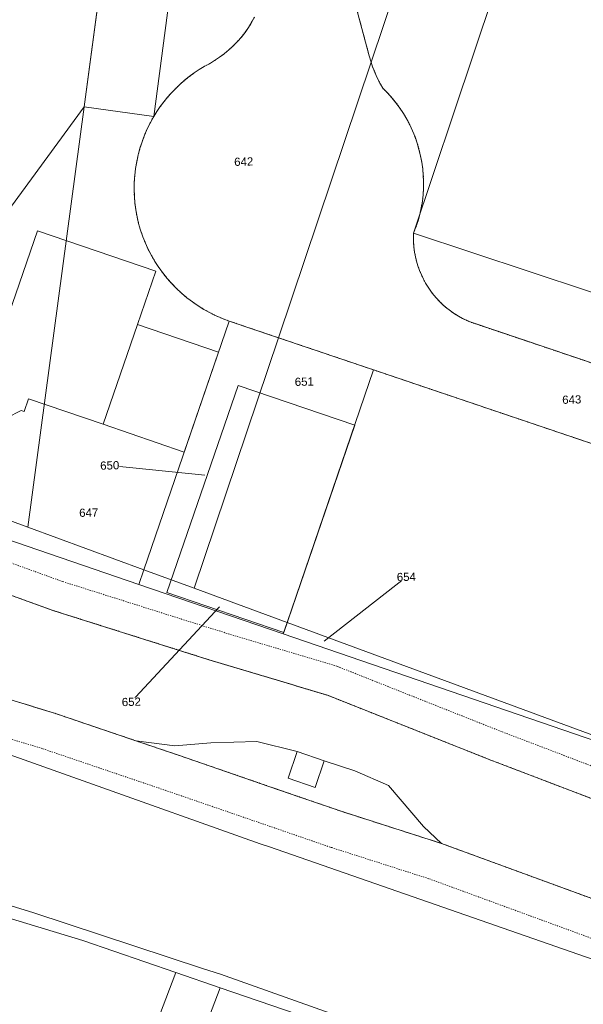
# Model space of a CAD drawing. Header units: millimetres. Extents: x -191 to 81095, y -508122 to 28741.
# Tile 16 of 251: x 4300 to 4349, y 9627 to 9711. Entities that reach past the tile are written whole.
import ezdxf

# ---------------------------------------------------------------- set-up
doc = ezdxf.new("R2010")
doc.units = ezdxf.units.MM
doc.linetypes.add('VE22-087 DB - VST Hervest-Dorsten ALK VA2736$0$1', pattern=[0])
doc.linetypes.add('VE22-087 DB - VST Hervest-Dorsten ALK VA2736$0$2', pattern=[0.16, 0.06, -0.1])
for name, color, linetype, lineweight in [('VE22-087 DB - VST Hervest-Dorsten ALK VA2736$0$AX_Flurstueck', 9, 'VE22-087 DB - VST Hervest-Dorsten ALK VA2736$0$1', 18), ('VE22-087 DB - VST Hervest-Dorsten ALK VA2736$0$AX_Gebaeude', 7, 'VE22-087 DB - VST Hervest-Dorsten ALK VA2736$0$1', 18), ('VE22-087 DB - VST Hervest-Dorsten ALK VA2736$0$AX_Gelaendekante', 7, 'VE22-087 DB - VST Hervest-Dorsten ALK VA2736$0$1', 18), ('VE22-087 DB - VST Hervest-Dorsten ALK VA2736$0$AX_IndustrieUndGewerbeflaeche', 7, 'VE22-087 DB - VST Hervest-Dorsten ALK VA2736$0$1', 18), ('VE22-087 DB - VST Hervest-Dorsten ALK VA2736$0$AX_Landwirtschaft', 7, 'VE22-087 DB - VST Hervest-Dorsten ALK VA2736$0$1', 18), ('VE22-087 DB - VST Hervest-Dorsten ALK VA2736$0$AX_SportFreizeitUndErholungsflaeche', 7, 'VE22-087 DB - VST Hervest-Dorsten ALK VA2736$0$1', 18), ('VE22-087 DB - VST Hervest-Dorsten ALK VA2736$0$AX_Weg', 7, 'VE22-087 DB - VST Hervest-Dorsten ALK VA2736$0$1', 18), ('VE22-087 DB - VST Hervest-Dorsten ALK VA2736$0$AX_WegPfadSteig', 7, 'VE22-087 DB - VST Hervest-Dorsten ALK VA2736$0$1', 18), ('VE22-087 DB - VST Hervest-Dorsten ALK VA2736$0$AX_Wohnbauflaeche', 7, 'VE22-087 DB - VST Hervest-Dorsten ALK VA2736$0$1', 18)]:
    doc.layers.add(name, color=color, linetype=linetype, lineweight=lineweight)
doc.layers.add('XREF ALK Kataster', color=251, linetype='Continuous')
doc.styles.add('VE22-087 DB - VST Hervest-Dorsten ALK VA2736$0$0', font='arial.ttf')

# ---------------------------------------------------------------- blocks, each defined once
blk = doc.blocks.new('VE22-087 DB - VST Hervest-Dorsten ALK VA2736')
at = {"layer": 'VE22-087 DB - VST Hervest-Dorsten ALK VA2736$0$AX_Flurstueck', "linetype": 'VE22-087 DB - VST Hervest-Dorsten ALK VA2736$0$1', "lineweight": 13, "ltscale": 0.5}
for points in [[(4320.519, 9711.376, 0), (4320.273, 9710.929, 0), (4320.004, 9710.496, 0), (4319.713, 9710.077, 0), (4319.399, 9709.675, 0), (4319.065, 9709.29, 0), (4318.71, 9708.923, 0), (4318.337, 9708.576, 0), (4317.945, 9708.249, 0), (4317.537, 9707.943, 0), (4317.113, 9707.66, 0), (4316.675, 9707.399, 0), (4316.224, 9707.162, 0), (4315.789, 9706.893, 0), (4315.366, 9706.606, 0), (4314.955, 9706.301, 0), (4314.557, 9705.98, 0), (4314.172, 9705.643, 0), (4313.802, 9705.291, 0), (4313.446, 9704.923, 0), (4313.106, 9704.541, 0), (4312.783, 9704.145, 0), (4312.475, 9703.736, 0), (4312.185, 9703.315, 0), (4311.913, 9702.882, 0), (4311.627, 9702.365, 0), (4311.367, 9701.834, 0), (4311.132, 9701.291, 0), (4310.924, 9700.737, 0), (4310.743, 9700.174, 0), (4310.589, 9699.603, 0), (4310.462, 9699.025, 0), (4310.364, 9698.442, 0), (4310.294, 9697.855, 0), (4310.253, 9697.264, 0), (4310.242, 9696.671, 0), (4310.26, 9696.079, 0), (4310.308, 9695.489, 0), (4310.386, 9694.902, 0), (4310.492, 9694.319, 0), (4310.628, 9693.742, 0), (4310.792, 9693.173, 0), (4310.985, 9692.613, 0), (4311.204, 9692.065, 0), (4311.45, 9691.528, 0), (4311.722, 9691.003, 0), (4312.02, 9690.493, 0), (4312.342, 9689.998, 0), (4312.688, 9689.519, 0), (4313.057, 9689.058, 0), (4313.448, 9688.616, 0), (4313.86, 9688.193, 0), (4314.294, 9687.79, 0), (4314.747, 9687.409, 0), (4315.218, 9687.05, 0), (4315.706, 9686.714, 0), (4316.209, 9686.402, 0), (4316.727, 9686.116, 0), (4317.259, 9685.855, 0), (4317.802, 9685.62, 0), (4318.357, 9685.412, 0), (4322.579, 9683.984, 0), (4330.484, 9707.522, 0), (4330.425, 9707.706, 0), (4330.371, 9707.891, 0), (4330.321, 9708.078, 0), (4323.721, 9732.704, 0)], [(4310.283, 9735.963, 0), (4305.977, 9703.706, 0), (4311.913, 9702.882, 0), (4312.185, 9703.315, 0), (4312.475, 9703.736, 0), (4312.783, 9704.145, 0), (4313.106, 9704.541, 0), (4313.446, 9704.923, 0), (4313.802, 9705.291, 0), (4314.172, 9705.643, 0), (4314.557, 9705.98, 0), (4314.955, 9706.301, 0), (4315.366, 9706.606, 0), (4315.789, 9706.893, 0), (4316.224, 9707.162, 0), (4316.675, 9707.399, 0), (4317.113, 9707.66, 0), (4317.537, 9707.943, 0), (4317.945, 9708.249, 0), (4318.337, 9708.576, 0), (4318.71, 9708.923, 0), (4319.065, 9709.29, 0), (4319.399, 9709.675, 0), (4319.713, 9710.077, 0), (4320.004, 9710.496, 0), (4320.273, 9710.929, 0), (4320.519, 9711.376, 0)], [(4339.005, 9732.867, 0), (4330.484, 9707.522, 0), (4330.614, 9707.137, 0), (4330.759, 9706.757, 0), (4330.918, 9706.383, 0), (4331.091, 9706.015, 0), (4331.279, 9705.654, 0), (4331.48, 9705.301, 0), (4331.877, 9704.907, 0), (4332.253, 9704.494, 0), (4332.608, 9704.062, 0), (4332.94, 9703.612, 0), (4333.249, 9703.146, 0), (4333.534, 9702.665, 0), (4333.794, 9702.17, 0), (4334.028, 9701.663, 0), (4334.237, 9701.144, 0), (4334.419, 9700.615, 0), (4334.573, 9700.078, 0), (4334.7, 9699.533, 0), (4334.809, 9698.983, 0), (4334.89, 9698.427, 0), (4334.942, 9697.868, 0), (4334.965, 9697.307, 0), (4334.958, 9696.745, 0), (4334.923, 9696.185, 0), (4334.859, 9695.627, 0), (4334.766, 9695.073, 0), (4334.644, 9694.525, 0), (4334.494, 9693.984, 0), (4334.317, 9693.451, 0), (4334.112, 9692.929, 0), (4334.102, 9692.523, 0), (4334.114, 9692.117, 0), (4334.146, 9691.712, 0), (4334.2, 9691.309, 0), (4334.274, 9690.91, 0), (4334.369, 9690.515, 0), (4334.484, 9690.126, 0), (4334.62, 9689.743, 0), (4334.775, 9689.368, 0), (4334.949, 9689.001, 0), (4335.143, 9688.644, 0), (4335.354, 9688.297, 0), (4335.582, 9687.968, 0), (4335.826, 9687.65, 0), (4336.086, 9687.345, 0), (4336.361, 9687.054, 0), (4336.651, 9686.778, 0), (4336.955, 9686.517, 0), (4337.271, 9686.271, 0), (4337.6, 9686.042, 0), (4337.94, 9685.831, 0), (4338.291, 9685.636, 0), (4338.651, 9685.461, 0), (4339.019, 9685.303, 0), (4375.696, 9672.935, 0)], [(4375.696, 9672.935, 0), (4339.019, 9685.303, 0), (4338.651, 9685.461, 0), (4338.291, 9685.636, 0), (4337.94, 9685.831, 0), (4337.6, 9686.042, 0), (4337.271, 9686.271, 0), (4336.955, 9686.517, 0), (4336.651, 9686.778, 0), (4336.361, 9687.054, 0), (4336.086, 9687.345, 0), (4335.826, 9687.65, 0), (4335.582, 9687.968, 0), (4335.354, 9688.297, 0), (4335.143, 9688.644, 0), (4334.949, 9689.001, 0), (4334.775, 9689.368, 0), (4334.62, 9689.743, 0), (4334.484, 9690.126, 0), (4334.369, 9690.515, 0), (4334.274, 9690.91, 0), (4334.2, 9691.309, 0), (4334.146, 9691.712, 0), (4334.114, 9692.117, 0), (4334.102, 9692.523, 0), (4334.112, 9692.929, 0), (4334.317, 9693.451, 0), (4334.494, 9693.984, 0), (4334.644, 9694.525, 0), (4334.766, 9695.073, 0), (4334.859, 9695.627, 0), (4334.923, 9696.185, 0), (4334.958, 9696.745, 0), (4334.965, 9697.307, 0), (4334.942, 9697.868, 0), (4334.89, 9698.427, 0), (4334.809, 9698.983, 0), (4334.7, 9699.533, 0), (4334.573, 9700.078, 0), (4334.419, 9700.615, 0), (4334.237, 9701.144, 0), (4334.028, 9701.663, 0), (4333.794, 9702.17, 0), (4333.534, 9702.665, 0), (4333.249, 9703.146, 0), (4332.94, 9703.612, 0), (4332.608, 9704.062, 0), (4332.253, 9704.494, 0), (4331.877, 9704.907, 0), (4331.48, 9705.301, 0), (4331.279, 9705.654, 0), (4331.091, 9706.015, 0), (4330.918, 9706.383, 0), (4330.759, 9706.757, 0), (4330.614, 9707.137, 0), (4330.484, 9707.522, 0), (4322.579, 9683.984, 0), (4330.699, 9681.238, 0), (4373.639, 9666.726, 0)], [(4415.692, 9627.879, 0), (4392.036, 9635.116, 0), (4372.336, 9641.788, 0), (4371.339, 9642.125, 0), (4370.156, 9642.526, 0), (4366.034, 9643.919, 0), (4322.976, 9658.677, 0), (4310.641, 9662.905, 0), (4286.827, 9671.067, 0), (4283.508, 9673.052, 0), (4281.356, 9674.339, 0), (4263.235, 9678.763, 0), (4243.541, 9686.089, 0), (4242.28, 9686.255, 0), (4212.126, 9689.757, 0), (4187.24, 9691.396, 0), (4162.017, 9692.146, 0), (4136.484, 9691.33, 0), (4094.788, 9686.808, 0), (4061.712, 9681.714, 0)], [(4057.146, 9642.237, 0), (4095.62, 9650.482, 0), (4102.884, 9651.472, 0), (4141.173, 9655.164, 0), (4161.112, 9655.642, 0), (4171.909, 9655.639, 0), (4196.391, 9654.665, 0), (4224.225, 9651.657, 0), (4251.493, 9647.079, 0), (4278.998, 9640.627, 0), (4305.851, 9632.503, 0), (4313.818, 9629.749, 0), (4317.591, 9628.443, 0), (4399.832, 9600.317, 0), (4470.315, 9576.094, 0)], [(4316.288, 9672.235, 0), (4308.158, 9673.08, 0)], [(4326.486, 9658.073, 0), (4333.492, 9663.561, 0)], [(4317.542, 9660.997, 0), (4310.001, 9652.882, 0)]]:
    blk.add_polyline3d(points, dxfattribs=at)
for points in [[(4310.283, 9735.963, 0), (4290.7, 9743.925, 0), (4281.356, 9674.339, 0), (4283.98, 9673.698, 0), (4305.977, 9703.706, 0)], [(4339.005, 9732.867, 0), (4325.706, 9738.301, 0), (4323.721, 9732.704, 0), (4330.321, 9708.078, 0), (4330.371, 9707.891, 0), (4330.425, 9707.706, 0), (4330.484, 9707.522, 0)], [(4305.977, 9703.706, 0), (4283.98, 9673.698, 0), (4287.469, 9672.844, 0), (4301.17, 9667.807, 0)], [(4313.86, 9688.193, 0), (4313.448, 9688.616, 0), (4313.057, 9689.058, 0), (4312.688, 9689.519, 0), (4312.342, 9689.998, 0), (4312.02, 9690.493, 0), (4311.722, 9691.003, 0), (4311.45, 9691.528, 0), (4311.204, 9692.065, 0), (4310.985, 9692.613, 0), (4310.792, 9693.173, 0), (4310.628, 9693.742, 0), (4310.492, 9694.319, 0), (4310.386, 9694.902, 0), (4310.308, 9695.489, 0), (4310.26, 9696.079, 0), (4310.242, 9696.671, 0), (4310.253, 9697.264, 0), (4310.294, 9697.855, 0), (4310.364, 9698.442, 0), (4310.462, 9699.025, 0), (4310.589, 9699.603, 0), (4310.743, 9700.174, 0), (4310.924, 9700.737, 0), (4311.132, 9701.291, 0), (4311.367, 9701.834, 0), (4311.627, 9702.365, 0), (4311.913, 9702.882, 0), (4305.977, 9703.706, 0), (4301.17, 9667.807, 0), (4311.069, 9664.155, 0), (4318.357, 9685.412, 0), (4317.802, 9685.62, 0), (4317.259, 9685.855, 0), (4316.727, 9686.116, 0), (4316.209, 9686.402, 0), (4315.706, 9686.714, 0), (4315.218, 9687.05, 0), (4314.747, 9687.409, 0), (4314.294, 9687.79, 0)], [(4318.357, 9685.412, 0), (4311.069, 9664.155, 0), (4315.363, 9662.584, 0), (4322.579, 9683.984, 0)], [(4330.699, 9681.238, 0), (4322.579, 9683.984, 0), (4315.363, 9662.584, 0), (4323.309, 9659.649, 0)], [(4373.639, 9666.726, 0), (4330.699, 9681.238, 0), (4323.309, 9659.649, 0), (4366.034, 9643.919, 0)], [(4301.17, 9667.807, 0), (4287.469, 9672.844, 0), (4283.98, 9673.698, 0), (4283.508, 9673.052, 0), (4286.827, 9671.067, 0), (4310.641, 9662.905, 0), (4311.069, 9664.155, 0)], [(4315.363, 9662.584, 0), (4311.069, 9664.155, 0), (4310.641, 9662.905, 0), (4322.976, 9658.677, 0), (4323.309, 9659.649, 0)], [(4323.309, 9659.649, 0), (4322.976, 9658.677, 0), (4366.034, 9643.919, 0)], [(4303.659, 9603.065, 0), (4303.415, 9602.419, 0), (4306.275, 9601.468, 0), (4307.187, 9601.152, 0), (4307.822, 9602.818, 0), (4317.591, 9628.443, 0), (4313.818, 9629.749, 0)], [(4457.183, 9550.063, 0), (4463.378, 9548.44, 0), (4464.579, 9548.118, 0), (4465.461, 9550.547, 0), (4474.102, 9574.792, 0), (4470.315, 9576.094, 0), (4399.832, 9600.317, 0), (4317.591, 9628.443, 0), (4307.822, 9602.818, 0), (4307.187, 9601.152, 0), (4340.929, 9589.482, 0), (4360.045, 9583.023, 0), (4379.421, 9576.344, 0), (4389.562, 9573.281, 0), (4406.401, 9567.184, 0), (4410.896, 9565.151, 0), (4412.649, 9566.07, 0), (4416.035, 9564.174, 0), (4443.884, 9554.427, 0)]]:
    blk.add_polyline3d(points, close=True, dxfattribs=at)
at = {"layer": 'VE22-087 DB - VST Hervest-Dorsten ALK VA2736$0$AX_Gebaeude', "color": 7, "linetype": 'VE22-087 DB - VST Hervest-Dorsten ALK VA2736$0$1', "lineweight": 13, "ltscale": 0.5}
for points in [[(4357.802, 9685.042, 0), (4357.748, 9684.918, 0), (4362.654, 9683.27, 0), (4366.749, 9695.669, 0), (4368.948, 9702.333, 0), (4372.916, 9714.352, 0), (4363.083, 9717.584, 0), (4344.398, 9723.707, 0), (4334.112, 9692.929, 0), (4349.057, 9687.959, 0)], [(4307.932, 9718.412, 0), (4305.977, 9703.706, 0), (4311.913, 9702.882, 0), (4313.87, 9717.602, 0)], [(4300.854, 9677.674, 0), (4301.223, 9678.775, 0), (4307.588, 9676.59, 0), (4310.527, 9685.116, 0), (4312.107, 9689.677, 0), (4301.982, 9693.118, 0), (4298.267, 9682.366, 0), (4295.821, 9681.174, 0), (4298.119, 9676.515, 0), (4300.605, 9677.77, 0)], [(4317.438, 9682.755, 0), (4310.527, 9685.116, 0), (4307.588, 9676.59, 0), (4314.515, 9674.215, 0)], [(4324.175, 9648.635, 0), (4323.387, 9646.35, 0), (4325.699, 9645.553, 0), (4326.486, 9647.837, 0)]]:
    blk.add_polyline3d(points, close=True, dxfattribs=at)
at = {"layer": 'VE22-087 DB - VST Hervest-Dorsten ALK VA2736$0$AX_SportFreizeitUndErholungsflaeche', "color": 253, "linetype": 'VE22-087 DB - VST Hervest-Dorsten ALK VA2736$0$1', "lineweight": 13, "ltscale": 0.5, "true_color": 0x999999}
blk.add_polyline3d([(4310.382, 9649.559, 0), (4313.935, 9648.355, 0), (4321.759, 9645.658, 0), (4324.391, 9644.751, 0), (4328.096, 9643.474, 0), (4336.498, 9640.783, 0), (4334.959, 9642.231, 0), (4331.962, 9645.744, 0), (4329.085, 9646.998, 0), (4326.486, 9647.837, 0), (4324.175, 9648.635, 0), (4320.721, 9649.492, 0), (4316.78, 9649.383, 0), (4313.714, 9649.124, 0)], close=True, dxfattribs=at)
at = {"layer": 'VE22-087 DB - VST Hervest-Dorsten ALK VA2736$0$AX_Flurstueck', "char_height": 0.7, "attachment_point": 2, "style": 'VE22-087 DB - VST Hervest-Dorsten ALK VA2736$0$0', "bg_fill": 3, "box_fill_scale": 1, "bg_fill_color": 256, "bg_fill_transparency": 0}
for s, insert, rotation in [('642', (4319.593, 9699.386), 1.58941), ('651', (4324.766, 9680.585), 1.58941), ('643', (4347.612, 9679.056), 1.58941), ('650', (4308.149, 9673.43), 1.58941), ('647', (4306.355, 9669.4), 1.58941), ('654', (4333.482, 9663.911), 1.58941), ('652', (4309.992, 9653.232), 1.5894)]:
    blk.add_mtext(s, dxfattribs=dict(at, insert=insert, rotation=rotation))
at = {"layer": 'VE22-087 DB - VST Hervest-Dorsten ALK VA2736$0$AX_Gebaeude', "color": 7, "linetype": 'VE22-087 DB - VST Hervest-Dorsten ALK VA2736$0$1', "lineweight": 13, "ltscale": 0.5}
blk.add_polyline3d([(4329.082, 9676.504, 0), (4319.126, 9679.918, 0), (4313.039, 9662.223, 0), (4323.015, 9658.804, 0)], close=True, dxfattribs=at)
at = {"layer": 'VE22-087 DB - VST Hervest-Dorsten ALK VA2736$0$AX_Gelaendekante', "color": 18, "linetype": 'VE22-087 DB - VST Hervest-Dorsten ALK VA2736$0$1', "lineweight": 13, "ltscale": 0.5, "true_color": 0x520000}
for points in [[(4238.288, 9685.409, 0), (4243.022, 9683.976, 0), (4254.382, 9678.993, 0), (4262.37, 9675.666, 0), (4268.844, 9673.272, 0), (4275.866, 9670.728, 0), (4283.116, 9668.178, 0), (4292.623, 9664.552, 0), (4303.311, 9660.691, 0), (4316.635, 9656.483, 0), (4326.767, 9653.44, 0), (4340.698, 9647.908, 0), (4351.474, 9643.795, 0), (4363.133, 9639.872, 0), (4370.632, 9636.971, 0), (4373.522, 9635.879, 0), (4378.172, 9634.321, 0), (4386.352, 9631.533, 0)], [(4383.838, 9628.37, 0), (4370.703, 9628.428, 0), (4369.331, 9628.95, 0), (4351.753, 9635.192, 0), (4336.498, 9640.783, 0), (4334.959, 9642.231, 0), (4331.962, 9645.744, 0), (4329.085, 9646.998, 0), (4326.486, 9647.837, 0), (4324.175, 9648.635, 0), (4320.721, 9649.492, 0), (4316.78, 9649.383, 0), (4313.714, 9649.124, 0), (4310.382, 9649.559, 0), (4303.436, 9651.911, 0), (4294.03, 9654.797, 0), (4285.599, 9657.172, 0), (4278.33, 9659.043, 0), (4270.541, 9661.01, 0), (4262.159, 9662.999, 0), (4254.228, 9664.721, 0), (4246.189, 9666.349, 0), (4238.414, 9667.798, 0)], [(4050.909, 9657.147, 0), (4054.584, 9658.108, 0), (4066.508, 9660.405, 0), (4082.213, 9662.516, 0), (4103.116, 9664.831, 0), (4130.786, 9667.776, 0), (4149.135, 9669.057, 0), (4169.562, 9669.083, 0), (4190.701, 9668.437, 0), (4211.092, 9666.999, 0), (4238.712, 9663.41, 0), (4265.923, 9657.843, 0), (4291.544, 9651.231, 0), (4321.014, 9640.749, 0), (4321.818, 9640.481, 0), (4365.574, 9625.264, 0), (4429.219, 9602.497, 0), (4447.9, 9596.769, 0), (4476.716, 9587.325, 0), (4477.76, 9586.811, 0), (4478.452, 9586.195, 0), (4479.013, 9585.204, 0), (4479.393, 9584.091, 0), (4479.711, 9583.258, 0)], [(4068.899, 9647, 0), (4074.871, 9648.126, 0), (4094.962, 9651.461, 0), (4116.013, 9653.836, 0), (4140.011, 9656.108, 0), (4151.479, 9656.818, 0), (4162.571, 9657.109, 0), (4180.284, 9656.498, 0), (4201.483, 9654.935, 0), (4223.08, 9652.4, 0), (4245.44, 9649.068, 0), (4262.466, 9645.693, 0), (4274.469, 9642.882, 0), (4290.004, 9638.451, 0), (4301.669, 9634.855, 0), (4316.075, 9630.113, 0), (4317.607, 9629.605, 0), (4347.879, 9618.853, 0), (4360.016, 9614.783, 0), (4377.83, 9608.653, 0), (4389.75, 9604.979, 0), (4412.348, 9597.287, 0), (4442.202, 9587.003, 0)]]:
    blk.add_polyline3d(points, dxfattribs=at)
at = {"layer": 'VE22-087 DB - VST Hervest-Dorsten ALK VA2736$0$AX_IndustrieUndGewerbeflaeche', "color": 253, "linetype": 'VE22-087 DB - VST Hervest-Dorsten ALK VA2736$0$1', "lineweight": 13, "ltscale": 0.5, "true_color": 0x999999}
for points in [[(4323.721, 9732.704, 0), (4330.321, 9708.078, 0), (4330.371, 9707.891, 0), (4330.425, 9707.706, 0), (4330.484, 9707.522, 0), (4330.614, 9707.137, 0), (4330.759, 9706.757, 0), (4330.918, 9706.383, 0), (4331.091, 9706.015, 0), (4331.279, 9705.654, 0), (4331.48, 9705.301, 0), (4331.877, 9704.907, 0), (4332.253, 9704.494, 0), (4332.608, 9704.062, 0), (4332.94, 9703.612, 0), (4333.249, 9703.146, 0), (4333.534, 9702.665, 0), (4333.794, 9702.17, 0), (4334.028, 9701.663, 0), (4334.237, 9701.144, 0), (4334.419, 9700.615, 0), (4334.573, 9700.078, 0), (4334.7, 9699.533, 0), (4334.809, 9698.983, 0), (4334.89, 9698.427, 0), (4334.942, 9697.868, 0), (4334.965, 9697.307, 0), (4334.958, 9696.745, 0), (4334.923, 9696.185, 0), (4334.859, 9695.627, 0), (4334.766, 9695.073, 0), (4334.644, 9694.525, 0), (4334.494, 9693.984, 0), (4334.317, 9693.451, 0), (4334.112, 9692.929, 0), (4334.102, 9692.523, 0), (4334.114, 9692.117, 0), (4334.146, 9691.712, 0), (4334.2, 9691.309, 0), (4334.274, 9690.91, 0), (4334.369, 9690.515, 0), (4334.484, 9690.126, 0), (4334.62, 9689.743, 0), (4334.775, 9689.368, 0), (4334.949, 9689.001, 0), (4335.143, 9688.644, 0), (4335.354, 9688.297, 0), (4335.582, 9687.968, 0), (4335.826, 9687.65, 0), (4336.086, 9687.345, 0), (4336.361, 9687.054, 0), (4336.651, 9686.778, 0), (4336.955, 9686.517, 0), (4337.271, 9686.271, 0), (4337.6, 9686.042, 0), (4337.94, 9685.831, 0), (4338.291, 9685.636, 0), (4338.651, 9685.461, 0), (4339.019, 9685.303, 0), (4375.696, 9672.935, 0)], [(4286.827, 9671.067, 0), (4310.641, 9662.905, 0), (4311.069, 9664.155, 0), (4318.357, 9685.412, 0), (4317.802, 9685.62, 0), (4317.259, 9685.855, 0), (4316.727, 9686.116, 0), (4316.209, 9686.402, 0), (4315.706, 9686.714, 0), (4315.218, 9687.05, 0), (4314.747, 9687.409, 0), (4314.294, 9687.79, 0), (4313.86, 9688.193, 0), (4313.448, 9688.616, 0), (4313.057, 9689.058, 0), (4312.688, 9689.519, 0), (4312.342, 9689.998, 0), (4312.02, 9690.493, 0), (4311.722, 9691.003, 0), (4311.45, 9691.528, 0), (4311.204, 9692.065, 0), (4310.985, 9692.613, 0), (4310.792, 9693.173, 0), (4310.628, 9693.742, 0), (4310.492, 9694.319, 0), (4310.386, 9694.902, 0), (4310.308, 9695.489, 0), (4310.26, 9696.079, 0), (4310.242, 9696.671, 0), (4310.253, 9697.264, 0), (4310.294, 9697.855, 0), (4310.364, 9698.442, 0), (4310.462, 9699.025, 0), (4310.589, 9699.603, 0), (4310.743, 9700.174, 0), (4310.924, 9700.737, 0), (4311.132, 9701.291, 0), (4311.367, 9701.834, 0), (4311.627, 9702.365, 0), (4311.913, 9702.882, 0), (4305.977, 9703.706, 0), (4283.98, 9673.698, 0)]]:
    blk.add_polyline3d(points, dxfattribs=at)
blk.add_polyline3d([(4322.579, 9683.984, 0), (4318.357, 9685.412, 0), (4311.069, 9664.155, 0), (4310.641, 9662.905, 0), (4322.976, 9658.677, 0), (4323.309, 9659.649, 0), (4330.699, 9681.238, 0)], close=True, dxfattribs=at)
at = {"layer": 'VE22-087 DB - VST Hervest-Dorsten ALK VA2736$0$AX_Landwirtschaft', "color": 253, "linetype": 'VE22-087 DB - VST Hervest-Dorsten ALK VA2736$0$1', "lineweight": 13, "ltscale": 0.5, "true_color": 0x999999}
for points in [[(4294.03, 9654.797, 0), (4303.436, 9651.911, 0), (4303.437, 9651.911, 0), (4310.382, 9649.559, 0), (4313.714, 9649.124, 0), (4316.78, 9649.383, 0), (4320.721, 9649.492, 0), (4324.175, 9648.635, 0), (4326.486, 9647.837, 0), (4329.085, 9646.998, 0), (4331.962, 9645.744, 0), (4334.959, 9642.231, 0), (4336.498, 9640.783, 0), (4336.498, 9640.782, 0), (4351.753, 9635.192, 0)], [(4366.034, 9643.919, 0), (4322.976, 9658.677, 0), (4310.641, 9662.905, 0), (4286.827, 9671.067, 0)]]:
    blk.add_polyline3d(points, dxfattribs=at)
at = {"layer": 'VE22-087 DB - VST Hervest-Dorsten ALK VA2736$0$AX_Weg', "color": 7, "linetype": 'VE22-087 DB - VST Hervest-Dorsten ALK VA2736$0$2', "lineweight": 13, "ltscale": 0.5}
for points in [[(4320.519, 9711.376, 0), (4320.273, 9710.929, 0), (4320.004, 9710.496, 0), (4319.713, 9710.077, 0), (4319.399, 9709.675, 0), (4319.065, 9709.29, 0), (4318.71, 9708.923, 0), (4318.337, 9708.576, 0), (4317.945, 9708.249, 0), (4317.537, 9707.943, 0), (4317.113, 9707.66, 0), (4316.675, 9707.399, 0), (4316.224, 9707.162, 0), (4315.789, 9706.893, 0), (4315.366, 9706.606, 0), (4314.955, 9706.301, 0), (4314.557, 9705.98, 0), (4314.172, 9705.643, 0), (4313.802, 9705.291, 0), (4313.446, 9704.923, 0), (4313.106, 9704.541, 0), (4312.783, 9704.145, 0), (4312.475, 9703.736, 0), (4312.185, 9703.315, 0), (4311.913, 9702.882, 0), (4311.627, 9702.365, 0), (4311.367, 9701.834, 0), (4311.132, 9701.291, 0), (4310.924, 9700.737, 0), (4310.743, 9700.174, 0), (4310.589, 9699.603, 0), (4310.462, 9699.025, 0), (4310.364, 9698.442, 0), (4310.294, 9697.855, 0), (4310.253, 9697.264, 0), (4310.242, 9696.671, 0), (4310.26, 9696.079, 0), (4310.308, 9695.489, 0), (4310.386, 9694.902, 0), (4310.492, 9694.319, 0), (4310.628, 9693.742, 0), (4310.792, 9693.173, 0), (4310.985, 9692.613, 0), (4311.204, 9692.065, 0), (4311.45, 9691.528, 0), (4311.722, 9691.003, 0), (4312.02, 9690.493, 0), (4312.342, 9689.998, 0), (4312.688, 9689.519, 0), (4313.057, 9689.058, 0), (4313.448, 9688.616, 0), (4313.86, 9688.193, 0), (4314.294, 9687.79, 0), (4314.747, 9687.409, 0), (4315.218, 9687.05, 0), (4315.706, 9686.714, 0), (4316.209, 9686.402, 0), (4316.727, 9686.116, 0), (4317.259, 9685.855, 0), (4317.802, 9685.62, 0), (4318.357, 9685.412, 0), (4322.579, 9683.984, 0), (4330.699, 9681.238, 0), (4373.639, 9666.726, 0)], [(4375.696, 9672.935, 0), (4339.019, 9685.303, 0), (4338.651, 9685.461, 0), (4338.291, 9685.636, 0), (4337.94, 9685.831, 0), (4337.6, 9686.042, 0), (4337.271, 9686.271, 0), (4336.955, 9686.517, 0), (4336.651, 9686.778, 0), (4336.361, 9687.054, 0), (4336.086, 9687.345, 0), (4335.826, 9687.65, 0), (4335.582, 9687.968, 0), (4335.354, 9688.297, 0), (4335.143, 9688.644, 0), (4334.949, 9689.001, 0), (4334.775, 9689.368, 0), (4334.62, 9689.743, 0), (4334.484, 9690.126, 0), (4334.369, 9690.515, 0), (4334.274, 9690.91, 0), (4334.2, 9691.309, 0), (4334.146, 9691.712, 0), (4334.114, 9692.117, 0), (4334.102, 9692.523, 0), (4334.112, 9692.929, 0), (4334.317, 9693.451, 0), (4334.494, 9693.984, 0), (4334.644, 9694.525, 0), (4334.766, 9695.073, 0), (4334.859, 9695.627, 0), (4334.923, 9696.185, 0), (4334.958, 9696.745, 0), (4334.965, 9697.307, 0), (4334.942, 9697.868, 0), (4334.89, 9698.427, 0), (4334.809, 9698.983, 0), (4334.7, 9699.533, 0), (4334.573, 9700.078, 0), (4334.419, 9700.615, 0), (4334.237, 9701.144, 0), (4334.028, 9701.663, 0), (4333.794, 9702.17, 0), (4333.534, 9702.665, 0), (4333.249, 9703.146, 0), (4332.94, 9703.612, 0), (4332.608, 9704.062, 0), (4332.253, 9704.494, 0), (4331.877, 9704.907, 0), (4331.48, 9705.301, 0), (4331.279, 9705.654, 0), (4331.091, 9706.015, 0), (4330.918, 9706.383, 0), (4330.759, 9706.757, 0), (4330.614, 9707.137, 0), (4330.484, 9707.522, 0), (4330.425, 9707.706, 0), (4330.371, 9707.891, 0), (4330.321, 9708.078, 0), (4323.721, 9732.704, 0)], [(4237.861, 9664.646, 0), (4245.578, 9663.207, 0), (4253.57, 9661.589, 0), (4261.45, 9659.877, 0), (4269.78, 9657.901, 0), (4277.54, 9655.941, 0), (4284.766, 9654.082, 0), (4293.126, 9651.726, 0), (4302.454, 9648.866, 0), (4312.9, 9645.325, 0), (4327.054, 9640.447, 0), (4327.087, 9640.436, 0), (4327.12, 9640.425, 0), (4335.459, 9637.755, 0), (4350.652, 9632.187, 0), (4350.672, 9632.18, 0), (4350.691, 9632.173, 0), (4366.163, 9626.732, 0)], [(4390.107, 9627.022, 0), (4385.881, 9628.255, 0), (4383.838, 9628.37, 0), (4378.759, 9628.258, 0), (4374.621, 9628.344, 0), (4370.703, 9628.428, 0), (4367.264, 9629.737, 0), (4367.263, 9629.738, 0), (4351.753, 9635.192, 0), (4336.498, 9640.782, 0), (4336.498, 9640.783, 0), (4328.096, 9643.474, 0), (4324.391, 9644.751, 0), (4321.759, 9645.658, 0), (4313.935, 9648.355, 0), (4310.382, 9649.559, 0), (4303.437, 9651.911, 0), (4303.436, 9651.911, 0), (4294.03, 9654.797, 0)]]:
    blk.add_polyline3d(points, dxfattribs=at)
at = {"layer": 'VE22-087 DB - VST Hervest-Dorsten ALK VA2736$0$AX_WegPfadSteig', "color": 7, "linetype": 'VE22-087 DB - VST Hervest-Dorsten ALK VA2736$0$2', "lineweight": 13, "ltscale": 0.5}
for points in [[(4292.623, 9664.552, 0), (4303.286, 9660.7, 0), (4303.311, 9660.691, 0), (4303.336, 9660.682, 0), (4316.635, 9656.483, 0), (4316.644, 9656.48, 0), (4316.653, 9656.477, 0), (4326.767, 9653.44, 0), (4340.682, 9647.914, 0), (4340.69, 9647.911, 0), (4340.698, 9647.908, 0), (4351.474, 9643.795, 0)], [(4352.054, 9646.357, 0), (4341.633, 9650.334, 0), (4327.675, 9655.878, 0), (4327.623, 9655.898, 0), (4327.569, 9655.915, 0), (4317.41, 9658.965, 0), (4304.145, 9663.154, 0), (4293.517, 9666.995, 0)]]:
    blk.add_polyline3d(points, dxfattribs=at)
at = {"layer": 'VE22-087 DB - VST Hervest-Dorsten ALK VA2736$0$AX_Wohnbauflaeche', "color": 253, "linetype": 'VE22-087 DB - VST Hervest-Dorsten ALK VA2736$0$1', "lineweight": 13, "ltscale": 0.5, "true_color": 0x999999}
blk.add_polyline3d([(4242.118, 9772.13, 0), (4242.408, 9754.44, 0), (4242.456, 9751.497, 0), (4242.824, 9729.108, 0), (4242.886, 9725.383, 0), (4246.093, 9725.126, 0), (4255.065, 9724.406, 0), (4266.878, 9723.458, 0), (4263.235, 9678.763, 0), (4281.356, 9674.339, 0), (4283.508, 9673.052, 0), (4283.98, 9673.698, 0), (4305.977, 9703.706, 0), (4310.283, 9735.963, 0), (4290.7, 9743.925, 0), (4269.271, 9752.666, 0), (4269.564, 9756.227, 0), (4258.085, 9761.578, 0), (4258.406, 9765.538, 0), (4258.42, 9765.696, 0), (4269.957, 9761.004, 0), (4291.918, 9824.323, 0), (4287.688, 9825.794, 0)], dxfattribs=at)
blk.add_polyline3d([(4373.639, 9666.726, 0), (4330.699, 9681.238, 0), (4323.309, 9659.649, 0), (4322.976, 9658.677, 0), (4366.034, 9643.919, 0)], close=True, dxfattribs=at)

msp = doc.modelspace()

# ---------------------------------------------------------------- block references
at = {"layer": 'XREF ALK Kataster', "color": 251}
msp.add_blockref('VE22-087 DB - VST Hervest-Dorsten ALK VA2736', (0, 0), dxfattribs=at)

doc.saveas('drawing.dxf')
